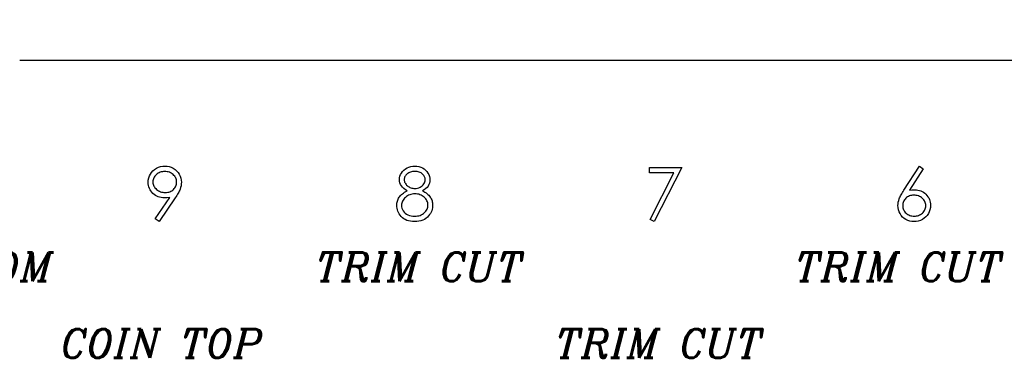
# Model space of a CAD drawing. Header units: inches. Extents: x -57.7 to -21.7, y -3.8 to 19.3.
# Tile 26 of 70: x -44.4 to -41.8, y 10.9 to 11.8. Entities that reach past the tile are written whole.
import ezdxf

# ---------------------------------------------------------------- set-up
doc = ezdxf.new("R2010")
doc.units = ezdxf.units.IN
doc.header["$LTSCALE"] = 0.5
doc.header["$MEASUREMENT"] = 0
for name, color, linetype in [('APP-M-D', 42, 'Continuous'), ('APP-M-S', 30, 'Continuous'), ('PUN-M-S2', 1, 'Continuous')]:
    doc.layers.add(name, color=color, linetype=linetype)
doc.styles.add('I', font='ITALIC.SHX')

msp = doc.modelspace()

# ---------------------------------------------------------------- hatches: boundary and pattern name
at = {"layer": 'PUN-M-S2'}
h = msp.add_hatch(dxfattribs=at)
h.set_pattern_fill('ANSI31', color=256, scale=0.25, style=0)
h.paths.add_polyline_path([(-39.24528, 15.11856, 1), (-39.11828, 15.11856, 1)])
h.paths.add_polyline_path([(-39.95822, 14.99859, 0.3066784), (-40.11954, 15.1078), (-40.19402, 15.1078, 0.3066784), (-40.35533, 14.99859), (-40.41511, 14.84915, 0.0954146), (-40.42894, 14.77731), (-40.42894, 14.7478, 0.4142136), (-40.41394, 14.7328), (-40.34894, 14.7328, 0.4142136), (-40.33394, 14.7478), (-40.33394, 14.77731, -0.0954146), (-40.3269, 14.81387), (-40.26713, 14.96331, -0.3066784), (-40.19402, 15.0128), (-40.11954, 15.0128, -0.3066784), (-40.04643, 14.96331), (-39.98665, 14.81387, -0.0954146), (-39.97961, 14.77731), (-39.97961, 14.7478, 0.4142136), (-39.96461, 14.7328), (-39.89961, 14.7328, 0.4142136), (-39.88461, 14.7478), (-39.88461, 14.77731, 0.0954146), (-39.89845, 14.84915)])
h.paths.add_polyline_path([(-39.24528, 11.86856, 1), (-39.11828, 11.86856, 1)])
h.paths.add_polyline_path([(-40.11954, 11.87932, 0.3066784), (-39.95822, 11.98853), (-39.89845, 12.13797, 0.0954146), (-39.88461, 12.20981), (-39.88461, 12.23932, 0.4142136), (-39.89961, 12.25432), (-39.96461, 12.25432, 0.4142136), (-39.97961, 12.23932), (-39.97961, 12.20981, -0.0954146), (-39.98665, 12.17326), (-40.04643, 12.02382, -0.3066784), (-40.11954, 11.97432), (-40.19402, 11.97432, -0.3066784), (-40.26713, 12.02382), (-40.3269, 12.17326, -0.0954146), (-40.33394, 12.20981), (-40.33394, 12.23932, 0.4142136), (-40.34894, 12.25432), (-40.41394, 12.25432, 0.4142136), (-40.42894, 12.23932), (-40.42894, 12.20981, 0.0954146), (-40.41511, 12.13797), (-40.35533, 11.98853, 0.3066784), (-40.19402, 11.87932)])
h.paths.add_polyline_path([(-41.18461, 12.30347), (-41.18461, 13.38847, 0.4142136), (-41.20461, 13.40847), (-41.25796, 13.40847, 0.3988719), (-41.29727, 13.37117), (-41.2929, 13.34945), (-41.28486, 13.32839, -0.074975), (-41.27961, 13.29356), (-41.27961, 12.29847, 0.4142136), (-41.26461, 12.28347), (-41.20461, 12.28347, 0.4142136)])
h.paths.add_polyline_path([(-41.63394, 12.29847), (-41.63394, 13.29356, -0.074975), (-41.62869, 13.32839), (-41.62066, 13.34945), (-41.61628, 13.37117, 0.3988719), (-41.6556, 13.40847), (-41.70894, 13.40847, 0.4142136), (-41.72894, 13.38847), (-41.72894, 12.30347, 0.4142136), (-41.70894, 12.28347), (-41.64894, 12.28347, 0.4142136)])
h.paths.add_polyline_path([(-41.83461, 13.59866), (-41.83461, 14.68366, 0.4142136), (-41.85461, 14.70366), (-41.91461, 14.70366, 0.4142136), (-41.92961, 14.68866), (-41.92961, 13.69356, -0.074975), (-41.93486, 13.65873), (-41.9429, 13.63767), (-41.94727, 13.61596, 0.3988719), (-41.90796, 13.57866), (-41.85461, 13.57866, 0.4142136)])
h.paths.add_polyline_path([(-42.82568, 12.24991), (-42.82568, 12.29448, 0.7832708), (-42.86835, 12.30501, -0.2786513), (-42.88578, 12.29448), (-42.91426, 12.29448, -0.3888787), (-42.93387, 12.31245), (-42.93394, 12.31331), (-42.93777, 12.35707, 0.3888787), (-42.94773, 12.3662), (-43.00568, 12.3662, 0.4142136), (-43.02568, 12.3462), (-43.02568, 12.29251), (-43.02568, 12.24867), (-43.02568, 12.1982, 0.4142136), (-43.00568, 12.1782), (-42.94773, 12.1782, 0.3888787), (-42.93777, 12.18733), (-42.93394, 12.23108), (-42.93387, 12.23194, -0.3888787), (-42.91426, 12.24991), (-42.88578, 12.24991, -0.2786513), (-42.86835, 12.23938, 0.7832708)])
h.paths.add_polyline_path([(-43.13788, 12.24867), (-43.13788, 12.29251), (-43.13788, 12.3462, 0.4142136), (-43.15788, 12.3662), (-43.21582, 12.3662, 0.3888787), (-43.22578, 12.35707), (-43.22961, 12.31331), (-43.22969, 12.31245, -0.3888787), (-43.2493, 12.29448), (-43.27778, 12.29448, -0.2786513), (-43.2952, 12.30501, 0.7832708), (-43.33788, 12.29448), (-43.33788, 12.24991, 0.7832708), (-43.2952, 12.23938, -0.2786513), (-43.27778, 12.24991), (-43.2493, 12.24991, -0.3888787), (-43.22969, 12.23194), (-43.22961, 12.23108), (-43.22578, 12.18733, 0.3888787), (-43.21582, 12.1782), (-43.15788, 12.1782, 0.4142136), (-43.13788, 12.1982)])
h.paths.add_polyline_path([(-43.13788, 14.69461), (-43.13788, 14.73846), (-43.13788, 14.78893, 0.4142136), (-43.15788, 14.80893), (-43.21582, 14.80893, 0.3888787), (-43.22578, 14.7998), (-43.22961, 14.75604), (-43.22969, 14.75518, -0.3888787), (-43.2493, 14.73721), (-43.27778, 14.73721, -0.2786513), (-43.2952, 14.74774, 0.7832708), (-43.33788, 14.73721), (-43.33788, 14.69264, 0.7832708), (-43.2952, 14.68211, -0.2786513), (-43.27778, 14.69264), (-43.2493, 14.69264, -0.3888787), (-43.22969, 14.67467), (-43.22961, 14.67381), (-43.22578, 14.63006, 0.3888787), (-43.21582, 14.62093), (-43.15788, 14.62093, 0.4142136), (-43.13788, 14.64093)])
h.paths.add_polyline_path([(-42.82568, 14.69264), (-42.82568, 14.73721, 0.7832708), (-42.86835, 14.74774, -0.2786513), (-42.88578, 14.73721), (-42.91426, 14.73721, -0.3888787), (-42.93387, 14.75518), (-42.93394, 14.75604), (-42.93777, 14.7998, 0.3888787), (-42.94773, 14.80893), (-43.00568, 14.80893, 0.4142136), (-43.02568, 14.78893), (-43.02568, 14.73846), (-43.02568, 14.69461), (-43.02568, 14.64093, 0.4142136), (-43.00568, 14.62093), (-42.94773, 14.62093, 0.3888787), (-42.93777, 14.63006), (-42.93394, 14.67381), (-42.93387, 14.67467, -0.3888787), (-42.91426, 14.69264), (-42.88578, 14.69264, -0.2786513), (-42.86835, 14.68211, 0.7832708)])
h.paths.add_polyline_path([(-51.69199, 13.3889), (-51.69199, 13.59823, -0.1191534), (-51.69727, 13.61596), (-51.74103, 13.61596), (-51.74643, 13.60972, -0.1934262), (-51.81954, 13.58687), (-51.89402, 13.58687, -0.1934262), (-51.96713, 13.60972), (-51.97253, 13.61596), (-52.01628, 13.61596, -0.1191534), (-52.02157, 13.59823), (-52.02157, 13.3889, -0.1191534), (-52.01628, 13.37117), (-51.97253, 13.37117), (-51.96713, 13.3774, -0.1934262), (-51.89402, 13.40026), (-51.81954, 13.40026, -0.1934262), (-51.74643, 13.3774), (-51.74103, 13.37117), (-51.69727, 13.37117, -0.1191534)])
h.paths.add_polyline_path([(-42.28394, 13.69356), (-42.28394, 14.68866, 0.4142136), (-42.29894, 14.70366), (-42.35894, 14.70366, 0.4142136), (-42.37894, 14.68366), (-42.37894, 13.59866, 0.4142136), (-42.35894, 13.57866), (-42.3056, 13.57866, 0.3988719), (-42.26628, 13.61596), (-42.27066, 13.63767), (-42.27869, 13.65873, -0.074975)])
h.paths.add_polyline_path([(-53.23178, 15.30606), (-53.23178, 15.49356), (-53.98178, 15.49356), (-53.98178, 11.49356), (-53.23178, 11.49356), (-53.23178, 11.68106), (-53.88178, 11.68106), (-53.88178, 11.88347, 0.0548242), (-53.84402, 11.87932), (-53.76954, 11.87932, 0.3066784), (-53.60822, 11.98853), (-53.54845, 12.13797, 0.0954146), (-53.53461, 12.20981), (-53.53461, 12.23932, 0.1697745), (-53.53788, 12.24867), (-53.53788, 12.29251, 0.1459542), (-53.53461, 12.30347), (-53.53461, 13.38847, 0.4142136), (-53.55461, 13.40847), (-53.60796, 13.40847, 0.2152504), (-53.63749, 13.39514), (-53.63749, 13.59199, 0.2152504), (-53.60796, 13.57866), (-53.55461, 13.57866, 0.4142136), (-53.53461, 13.59866), (-53.53461, 14.68366, 0.1459542), (-53.53788, 14.69461), (-53.53788, 14.73846, 0.1697745), (-53.53461, 14.7478), (-53.53461, 14.77731, 0.0954146), (-53.54845, 14.84915), (-53.60822, 14.99859, 0.3066784), (-53.76954, 15.1078), (-53.84402, 15.1078, 0.0548242), (-53.88178, 15.10365), (-53.88178, 15.30606)])
h.paths.add_polyline_path([(-51.81954, 13.58687, 0.1934262), (-51.74643, 13.60972), (-51.74643, 13.61596), (-51.81954, 13.61596)], flags=16)
h.paths.add_polyline_path([(-51.81954, 13.58687), (-51.81954, 13.61596), (-51.89402, 13.61596), (-51.89402, 13.58687)], flags=16)
h.paths.add_polyline_path([(-51.89402, 13.58687), (-51.89402, 13.61596), (-51.96713, 13.61596), (-51.96713, 13.60972, 0.1934262)], flags=16)
h.paths.add_polyline_path([(-51.89402, 13.37117), (-51.89402, 13.40026, 0.1934262), (-51.96713, 13.3774), (-51.96713, 13.37117)], flags=16)
h.paths.add_polyline_path([(-51.81954, 13.37117), (-51.81954, 13.40026), (-51.89402, 13.40026), (-51.89402, 13.37117)], flags=16)
h.paths.add_polyline_path([(-51.74643, 13.3774, 0.1934262), (-51.81954, 13.40026), (-51.81954, 13.37117), (-51.74643, 13.37117)], flags=16)
h.paths.add_polyline_path([(-53.54528, 15.11856, -1), (-53.41828, 15.11856, -1)], flags=0)
h.paths.add_polyline_path([(-53.54528, 11.86856, -1), (-53.41828, 11.86856, -1)], flags=0)
h.paths.add_polyline_path([(-53.23178, 12.53162), (-53.23178, 15.10365, 0.2476897), (-53.35533, 14.99859), (-53.41511, 14.84915, 0.0954146), (-53.42894, 14.77731), (-53.42894, 14.7478, 0.1697745), (-53.42568, 14.73846), (-53.42568, 14.69461, 0.1459542), (-53.42894, 14.68366), (-53.42894, 13.59866, 0.4142136), (-53.40894, 13.57866), (-53.3556, 13.57866, 0.2152504), (-53.32607, 13.59199), (-53.32607, 13.39514, 0.2152504), (-53.3556, 13.40847), (-53.40894, 13.40847, 0.4142136), (-53.42894, 13.38847), (-53.42894, 12.30347, 0.1459542), (-53.42568, 12.29251), (-53.42568, 12.24867, 0.1697745), (-53.42894, 12.23932), (-53.42894, 12.20981, 0.0954146), (-53.41511, 12.13797), (-53.35533, 11.98853, 0.2476897), (-53.23178, 11.88347)], flags=0)
h.paths.add_polyline_path([(-53.54528, 15.11856, 1), (-53.41828, 15.11856, 1)], flags=0)
h.paths.add_polyline_path([(-53.41828, 11.86856, 1), (-53.54528, 11.86856, 1)], flags=0)
h.paths.add_polyline_path([(-53.23178, 15.10365), (-53.23178, 15.30606), (-53.88178, 15.30606), (-53.88178, 15.10365, -0.0548242), (-53.84402, 15.1078), (-53.76954, 15.1078, -0.3066784), (-53.60822, 14.99859), (-53.54845, 14.84915, -0.0954146), (-53.53461, 14.77731), (-53.53461, 14.7478, -0.1697745), (-53.53788, 14.73846), (-53.53788, 14.69461, -0.1459542), (-53.53461, 14.68366), (-53.53461, 13.59866, -0.4142136), (-53.55461, 13.57866), (-53.60796, 13.57866, -0.2152504), (-53.63749, 13.59199), (-53.63749, 13.39514, -0.2152504), (-53.60796, 13.40847), (-53.55461, 13.40847, -0.4142136), (-53.53461, 13.38847), (-53.53461, 12.30347, -0.1459542), (-53.53788, 12.29251), (-53.53788, 12.24867, -0.1697745), (-53.53461, 12.23932), (-53.53461, 12.20981, -0.0954146), (-53.54845, 12.13797), (-53.60822, 11.98853, -0.3066784), (-53.76954, 11.87932), (-53.84402, 11.87932, -0.0548242), (-53.88178, 11.88347), (-53.88178, 11.68106), (-53.23178, 11.68106), (-53.23178, 11.88347, -0.2476897), (-53.35533, 11.98853), (-53.41511, 12.13797, -0.0954146), (-53.42894, 12.20981), (-53.42894, 12.23932, -0.1697745), (-53.42568, 12.24867), (-53.42568, 12.29251, -0.1459542), (-53.42894, 12.30347), (-53.42894, 13.38847, -0.4142136), (-53.40894, 13.40847), (-53.3556, 13.40847, -0.2152504), (-53.32607, 13.39514), (-53.32607, 13.59199, -0.2152504), (-53.3556, 13.57866), (-53.40894, 13.57866, -0.4142136), (-53.42894, 13.59866), (-53.42894, 14.68366, -0.1459542), (-53.42568, 14.69461), (-53.42568, 14.73846, -0.1697745), (-53.42894, 14.7478), (-53.42894, 14.77731, -0.0954146), (-53.41511, 14.84915), (-53.35533, 14.99859, -0.2476897)], flags=16)

# ---------------------------------------------------------------- linework, layer by layer
at = {"layer": 'APP-M-D', "linetype": 'Continuous'}
for points in [[(-44.01842, 11.26003), (-44.0283, 11.2669), (-43.98999, 11.32291), (-43.99733, 11.32214), (-44.00448, 11.32186), (-44.00882, 11.32205), (-44.01296, 11.32261), (-44.01696, 11.32352), (-44.02077, 11.32481), (-44.02444, 11.32647), (-44.02792, 11.32849), (-44.03126, 11.33089), (-44.0344, 11.33365), (-44.03727, 11.33668), (-44.03979, 11.33989), (-44.04188, 11.34325), (-44.04362, 11.34681), (-44.04495, 11.35051), (-44.04591, 11.35441), (-44.04649, 11.35846), (-44.04669, 11.36269), (-44.04633, 11.36846), (-44.04528, 11.37392), (-44.04351, 11.37911), (-44.04106, 11.384), (-44.03794, 11.38852), (-44.03424, 11.39255), (-44.02993, 11.39611), (-44.02505, 11.39921), (-44.01977, 11.40169), (-44.01431, 11.40348), (-44.00865, 11.40453), (-44.00283, 11.40489), (-43.99711, 11.40453), (-43.99162, 11.40351), (-43.98635, 11.40177), (-43.9813, 11.39934), (-43.9766, 11.39628), (-43.97246, 11.39269), (-43.96885, 11.38852), (-43.96575, 11.3838), (-43.9633, 11.37875), (-43.96153, 11.37351), (-43.96048, 11.36812), (-43.96012, 11.36255), (-43.96034, 11.35821), (-43.96098, 11.3538), (-43.96208, 11.34924), (-43.9636, 11.34461), (-43.96454, 11.3422), (-43.96567, 11.33969), (-43.96697, 11.33704), (-43.96843, 11.33431), (-43.97006, 11.33141), (-43.97185, 11.32843), (-43.97384, 11.32531), (-43.976, 11.32208), (-44.01842, 11.26003)], [(-43.33146, 11.34033), (-43.32809, 11.33853), (-43.32497, 11.33668), (-43.3221, 11.33475), (-43.31945, 11.33279), (-43.31702, 11.33075), (-43.31484, 11.32862), (-43.31291, 11.32647), (-43.3112, 11.32423), (-43.30971, 11.32194), (-43.30841, 11.31957), (-43.30731, 11.31711), (-43.30642, 11.3146), (-43.30571, 11.31198), (-43.30521, 11.3093), (-43.30493, 11.30654), (-43.30482, 11.3037), (-43.30499, 11.29972), (-43.30549, 11.29586), (-43.30629, 11.2921), (-43.30742, 11.28849), (-43.30891, 11.28496), (-43.3107, 11.28159), (-43.3128, 11.2783), (-43.31526, 11.27516), (-43.31863, 11.27162), (-43.32232, 11.26853), (-43.32638, 11.26594), (-43.3308, 11.26381), (-43.33555, 11.26216), (-43.34063, 11.26097), (-43.34606, 11.26028), (-43.35183, 11.26003), (-43.35738, 11.26025), (-43.3626, 11.26086), (-43.36748, 11.26191), (-43.37198, 11.26334), (-43.37618, 11.26522), (-43.37999, 11.26751), (-43.38347, 11.27019), (-43.38661, 11.27331), (-43.3894, 11.27667), (-43.3918, 11.28012), (-43.39382, 11.28366), (-43.3955, 11.28727), (-43.3968, 11.29097), (-43.39771, 11.29475), (-43.39826, 11.29862), (-43.39845, 11.30257), (-43.39834, 11.30546), (-43.39804, 11.30828), (-43.39754, 11.31101), (-43.39685, 11.31369), (-43.39594, 11.31629), (-43.39484, 11.3188), (-43.39354, 11.32125), (-43.39205, 11.32363), (-43.39031, 11.32595), (-43.38835, 11.32818), (-43.38612, 11.33036), (-43.38363, 11.33249), (-43.38093, 11.33456), (-43.37794, 11.33655), (-43.37474, 11.33848), (-43.37126, 11.34033), (-43.37598, 11.34306), (-43.38007, 11.34612), (-43.38352, 11.34946), (-43.38636, 11.35314), (-43.38857, 11.35703), (-43.39012, 11.36106), (-43.39108, 11.36523), (-43.39139, 11.36953), (-43.39106, 11.37392), (-43.39006, 11.37825), (-43.38838, 11.38256), (-43.38606, 11.38678), (-43.38313, 11.39079), (-43.37971, 11.39432), (-43.37579, 11.39741), (-43.37135, 11.40006), (-43.36654, 11.40219), (-43.36155, 11.40368), (-43.35639, 11.40459), (-43.351, 11.40489), (-43.34576, 11.40459), (-43.34074, 11.40368), (-43.3359, 11.40213), (-43.33127, 11.40001), (-43.32696, 11.39736), (-43.32318, 11.39424), (-43.31987, 11.3907), (-43.31705, 11.38673), (-43.31479, 11.38251), (-43.31319, 11.37814), (-43.31222, 11.3737), (-43.31189, 11.36915), (-43.31219, 11.36467), (-43.3131, 11.36045), (-43.31465, 11.35648), (-43.31678, 11.35275), (-43.31954, 11.34927), (-43.32288, 11.34607), (-43.32688, 11.34306), (-43.33146, 11.34033)], [(-42.73962, 11.40136), (-42.65482, 11.40136), (-42.72725, 11.26003), (-42.73794, 11.26591), (-42.67575, 11.38723), (-42.73962, 11.38723), (-42.73962, 11.40136)], [(-42.03486, 11.40489), (-42.02533, 11.39741), (-42.06174, 11.34174), (-42.05445, 11.34273), (-42.04747, 11.34306), (-42.04328, 11.34287), (-42.03924, 11.34231), (-42.03538, 11.3414), (-42.03168, 11.34011), (-42.02815, 11.33845), (-42.02475, 11.33644), (-42.02155, 11.33403), (-42.01849, 11.33127), (-42.0157, 11.32824), (-42.01327, 11.32504), (-42.01123, 11.32167), (-42.00957, 11.31813), (-42.00827, 11.31441), (-42.00734, 11.31052), (-42.00678, 11.30646), (-42.00659, 11.30224), (-42.00692, 11.29647), (-42.00797, 11.29097), (-42.00968, 11.28578), (-42.01211, 11.28084), (-42.01515, 11.27632), (-42.01879, 11.27229), (-42.02299, 11.26872), (-42.02779, 11.26566), (-42.03295, 11.2632), (-42.03833, 11.26144), (-42.04388, 11.26039), (-42.04965, 11.26003), (-42.0552, 11.26036), (-42.06055, 11.26138), (-42.06572, 11.26309), (-42.07066, 11.26547), (-42.07524, 11.26848), (-42.0793, 11.27204), (-42.08286, 11.27615), (-42.08587, 11.28081), (-42.08827, 11.28587), (-42.09001, 11.29106), (-42.09103, 11.29644), (-42.09139, 11.30199), (-42.09117, 11.30624), (-42.09053, 11.31063), (-42.08948, 11.3151), (-42.08802, 11.31968), (-42.08708, 11.32205), (-42.086, 11.32457), (-42.08474, 11.32716), (-42.08333, 11.32989), (-42.08173, 11.33276), (-42.07999, 11.33572), (-42.07806, 11.33881), (-42.07598, 11.34201), (-42.03486, 11.40489)], [(-44.00219, 11.33599), (-43.99891, 11.33613), (-43.99581, 11.33649), (-43.99286, 11.33713), (-43.9901, 11.33801), (-43.98748, 11.33911), (-43.98502, 11.34049), (-43.98276, 11.34212), (-43.98063, 11.344), (-43.97873, 11.34607), (-43.97707, 11.34822), (-43.97566, 11.35049), (-43.97453, 11.35286), (-43.97362, 11.35534), (-43.97299, 11.35791), (-43.97263, 11.36059), (-43.97249, 11.36338), (-43.97263, 11.36616), (-43.97304, 11.36884), (-43.97376, 11.37141), (-43.97475, 11.37389), (-43.97602, 11.37624), (-43.97757, 11.3785), (-43.97942, 11.38068), (-43.98154, 11.38273), (-43.98386, 11.3846), (-43.98629, 11.38623), (-43.98886, 11.38761), (-43.99154, 11.38874), (-43.99432, 11.38963), (-43.99725, 11.39026), (-44.00029, 11.39062), (-44.00346, 11.39076), (-44.00661, 11.39062), (-44.00962, 11.39026), (-44.01251, 11.38963), (-44.0153, 11.38874), (-44.01798, 11.38761), (-44.02055, 11.38623), (-44.02298, 11.3846), (-44.02529, 11.38273), (-44.02742, 11.38068), (-44.02924, 11.3785), (-44.03079, 11.37624), (-44.03206, 11.37389), (-44.03305, 11.37141), (-44.03377, 11.36884), (-44.03418, 11.36616), (-44.03432, 11.36338), (-44.03418, 11.36059), (-44.03374, 11.35791), (-44.033, 11.35534), (-44.03197, 11.35286), (-44.03065, 11.35049), (-44.02902, 11.34822), (-44.02712, 11.34607), (-44.02491, 11.344), (-44.02251, 11.34212), (-44.01997, 11.34049), (-44.01729, 11.33911), (-44.01453, 11.33801), (-44.01163, 11.33713), (-44.00859, 11.33649), (-44.00545, 11.33613), (-44.00219, 11.33599)], [(-43.35169, 11.39076), (-43.35459, 11.39065), (-43.35735, 11.39037), (-43.35997, 11.38988), (-43.36249, 11.38919), (-43.36489, 11.38827), (-43.36712, 11.3872), (-43.36925, 11.3859), (-43.37126, 11.38441), (-43.37309, 11.38278), (-43.37466, 11.3811), (-43.37598, 11.37933), (-43.37709, 11.37748), (-43.37792, 11.37555), (-43.37852, 11.37356), (-43.37891, 11.37149), (-43.37902, 11.36934), (-43.37888, 11.36719), (-43.3785, 11.36512), (-43.37786, 11.36307), (-43.37692, 11.36109), (-43.37576, 11.35915), (-43.37433, 11.35725), (-43.37264, 11.35543), (-43.37069, 11.35363), (-43.36856, 11.35198), (-43.36632, 11.35054), (-43.36403, 11.34935), (-43.36163, 11.34836), (-43.35915, 11.34759), (-43.35658, 11.34704), (-43.35393, 11.3467), (-43.3512, 11.34659), (-43.34769, 11.34679), (-43.34427, 11.34739), (-43.34096, 11.34839), (-43.33773, 11.34977), (-43.33472, 11.35151), (-43.33207, 11.35355), (-43.32978, 11.35587), (-43.32782, 11.35849), (-43.32627, 11.36128), (-43.32514, 11.36404), (-43.32448, 11.36683), (-43.32426, 11.36961), (-43.32437, 11.37157), (-43.3247, 11.37348), (-43.32525, 11.37533), (-43.32602, 11.37718), (-43.32702, 11.37897), (-43.3282, 11.38071), (-43.32964, 11.38242), (-43.3313, 11.38411), (-43.33314, 11.38565), (-43.33519, 11.387), (-43.33745, 11.38816), (-43.33991, 11.3891), (-43.34256, 11.38982), (-43.3454, 11.39034), (-43.34844, 11.39065), (-43.35169, 11.39076)], [(-43.35089, 11.33246), (-43.35456, 11.33232), (-43.35807, 11.33188), (-43.36144, 11.33119), (-43.36464, 11.3302), (-43.3677, 11.3289), (-43.37063, 11.32733), (-43.37339, 11.32548), (-43.37598, 11.32335), (-43.37836, 11.32103), (-43.3804, 11.31863), (-43.38214, 11.31612), (-43.38355, 11.31352), (-43.38468, 11.31082), (-43.38545, 11.30803), (-43.38592, 11.30513), (-43.38609, 11.30215), (-43.38581, 11.29845), (-43.38501, 11.29489), (-43.38366, 11.29139), (-43.38178, 11.28802), (-43.37941, 11.28487), (-43.37659, 11.28214), (-43.37336, 11.27974), (-43.36969, 11.27775), (-43.36563, 11.27618), (-43.3613, 11.27507), (-43.35663, 11.27438), (-43.35169, 11.27416), (-43.34783, 11.2743), (-43.34419, 11.27471), (-43.34074, 11.2754), (-43.33751, 11.27637), (-43.33447, 11.27759), (-43.33163, 11.2791), (-43.32898, 11.28087), (-43.32655, 11.28294), (-43.32437, 11.28518), (-43.32246, 11.28752), (-43.32083, 11.28995), (-43.31954, 11.29246), (-43.31851, 11.29506), (-43.31777, 11.29776), (-43.31733, 11.30055), (-43.31719, 11.30345), (-43.31736, 11.30627), (-43.3178, 11.30897), (-43.31857, 11.31162), (-43.31965, 11.31419), (-43.32105, 11.31667), (-43.32274, 11.31907), (-43.32475, 11.32139), (-43.32707, 11.32363), (-43.32961, 11.3257), (-43.33226, 11.32749), (-43.33505, 11.32901), (-43.33798, 11.33025), (-43.34101, 11.33122), (-43.34419, 11.33191), (-43.34747, 11.33232), (-43.35089, 11.33246)], [(-42.05006, 11.32893), (-42.05321, 11.32879), (-42.05619, 11.32843), (-42.05904, 11.3278), (-42.06174, 11.32694), (-42.06428, 11.32581), (-42.06665, 11.32443), (-42.06889, 11.3228), (-42.07099, 11.32092), (-42.07287, 11.31888), (-42.07449, 11.3167), (-42.07587, 11.31444), (-42.07701, 11.31206), (-42.07789, 11.30958), (-42.07852, 11.30698), (-42.07888, 11.30431), (-42.07902, 11.30149), (-42.07888, 11.2987), (-42.07847, 11.29605), (-42.07778, 11.29346), (-42.07681, 11.291), (-42.0756, 11.28863), (-42.07408, 11.28639), (-42.07231, 11.28421), (-42.07024, 11.28217), (-42.06798, 11.28029), (-42.06561, 11.27866), (-42.06312, 11.27728), (-42.06053, 11.27618), (-42.05782, 11.27529), (-42.05498, 11.27466), (-42.05205, 11.2743), (-42.04899, 11.27416), (-42.04592, 11.2743), (-42.043, 11.27466), (-42.04016, 11.27529), (-42.03745, 11.27618), (-42.03486, 11.27728), (-42.03237, 11.27866), (-42.03003, 11.28029), (-42.02776, 11.28217), (-42.02569, 11.28421), (-42.0239, 11.28639), (-42.02241, 11.28863), (-42.02116, 11.291), (-42.0202, 11.29346), (-42.01951, 11.29605), (-42.01909, 11.2987), (-42.01896, 11.30149), (-42.01909, 11.30431), (-42.01954, 11.30698), (-42.02023, 11.30958), (-42.02122, 11.31206), (-42.02252, 11.31444), (-42.02409, 11.3167), (-42.02594, 11.31888), (-42.02807, 11.32092), (-42.03041, 11.3228), (-42.03287, 11.32443), (-42.03544, 11.32581), (-42.03811, 11.32694), (-42.04093, 11.3278), (-42.04385, 11.32843), (-42.04689, 11.32879), (-42.05007, 11.32893)]]:
    msp.add_lwpolyline(points, dxfattribs=at)
at = {"layer": 'APP-M-S', "linetype": 'Continuous', "lineweight": 25}
msp.add_line((-44.38178, 11.68106), (-41.13178, 11.68106), dxfattribs=at)

# ---------------------------------------------------------------- texts
at = {"layer": 'APP-M-D', "char_height": 0.25, "attachment_point": 1, "style": 'I'}
for s, insert, width in [('{\\H0.3x;COIN BOTTOM}', (-45.04601, 11.17965), 1.0054702), ('{\\H0.3x;TRIM CUT}', (-43.61, 11.17965), 0.8398578), ('{\\H0.3x;TRIM CUT}', (-42.36, 11.17965), 0.8398578), ('{\\H0.3x;COIN TOP}', (-44.27406, 10.97965), 0.8398578), ('{\\H0.3x;TRIM CUT}', (-42.985, 10.97965), 0.8398578)]:
    msp.add_mtext(s, dxfattribs=dict(at, insert=insert, width=width))

doc.saveas('drawing.dxf')
